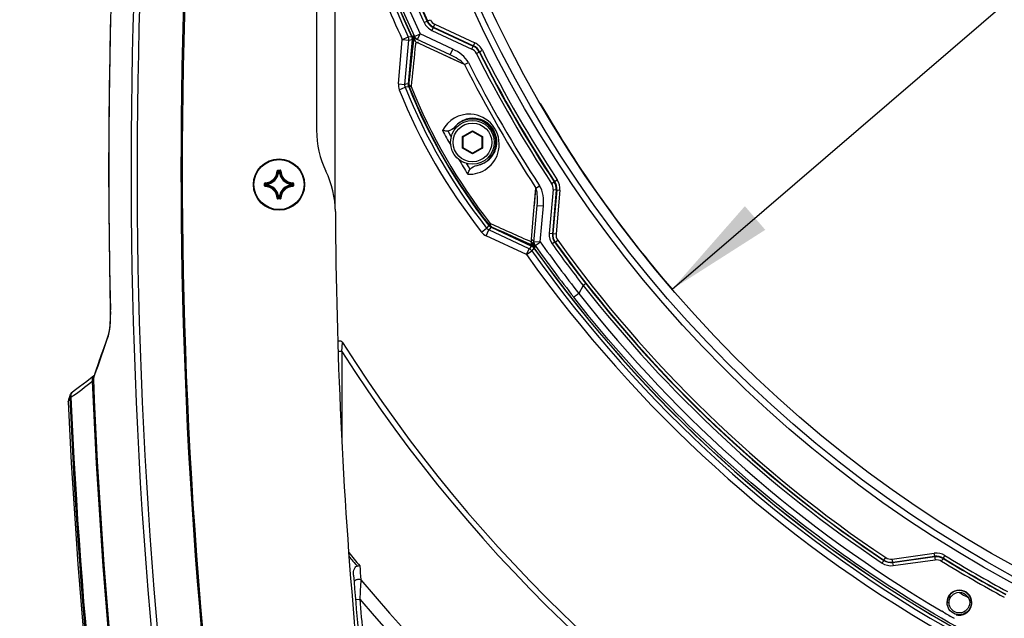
# Model space of a CAD drawing. Header units: millimetres. Extents: x 0 to 420, y 0 to 297.
# Tile 55 of 150: x 53 to 85, y 175 to 194. Entities that reach past the tile are written whole.
import ezdxf

# ---------------------------------------------------------------- set-up
doc = ezdxf.new("R2010")
doc.units = ezdxf.units.MM
doc.header["$LTSCALE"] = 23.1
doc.layers.get('0').update_dxf_attribs({"linetype": 'CONTINUOUS'})
for name, color, linetype in [('06___PRT_ALL_SURFS', 7, 'CONTINUOUS'), ('AXES', 7, 'CONTINUOUS'), ('DIM_PILOTEES', 7, 'CONTINUOUS'), ('FASEN', 7, 'CONTINUOUS')]:
    doc.layers.add(name, color=color, linetype=linetype)
doc.styles.get("Standard").update_dxf_attribs({"font": 'txt', "width": 0.7})
doc.styles.add('TEXTSTYLE_4', font='txt')
doc.dimstyles.new('DIMSTYLE_2', dxfattribs={"dimtxt": 2.5, "dimasz": 3.5, "dimexe": 2, "dimexo": 0, "dimtad": 1, "dimdec": 0, "dimlfac": 5, "dimdsep": 46, "dimtxsty": 'Standard', "dimblk": '_FILLED', "dimblk1": '_FILLED', "dimblk2": '_FILLED', "dimcen": 0, "dimazin": 2, "dimtp": 0.8, "dimtm": 0.8, "dimtfac": 1, "dimtdec": 0, "dimtofl": 0, "dimtmove": 0, "dimatfit": 3, "dimldrblk": '_FILLED', "dimfxl": 0, "dimtolj": 1, "dimarcsym": 0})
doc.dimstyles.new('DIMSTYLE_3', dxfattribs={"dimtxt": 2.5, "dimasz": 3.5, "dimexe": 2, "dimexo": 0, "dimtad": 1, "dimlfac": 5, "dimdsep": 46, "dimtxsty": 'Standard', "dimblk": '_FILLED', "dimblk1": '_FILLED', "dimblk2": '_FILLED', "dimcen": 0, "dimazin": 2, "dimtp": 0.5, "dimtm": 0.5, "dimtfac": 1, "dimtmove": 0, "dimatfit": 2, "dimldrblk": '_FILLED', "dimfxl": 0, "dimtolj": 1, "dimarcsym": 0})

# ---------------------------------------------------------------- blocks, each defined once
blk = doc.blocks.new('_FILLED')
at = {"color": 0, "linetype": 'ByBlock'}
blk.add_solid([(0, 0), (-1, 0.1429), (-1, -0.1429)], dxfattribs=at)
blk = doc.blocks.new('*D2')
at = {"layer": 'DIM_PILOTEES', "color": 2, "linetype": 'Continuous'}
for p, q in [((67.557, 222.176), (40.133, 222.176)), ((42.133, 222.176), (42.133, 174.205)), ((42.133, 126.233), (42.133, 174.205)), ((81.157, 126.233), (40.133, 126.233))]:
    blk.add_line(p, q, dxfattribs=at)
at = {"layer": 'DIM_PILOTEES', "color": 2, "linetype": 'Continuous', "xscale": 3.5, "yscale": 3.5, "zscale": 3.5}
for p, rotation in [((42.133, 222.176), 90), ((42.133, 126.233), 270)]:
    blk.add_blockref('_FILLED', p, dxfattribs=dict(at, rotation=rotation))
at = {"layer": 'DIM_PILOTEES', "color": 2, "linetype": 'Continuous', "insert": (39.008, 174.205), "char_height": 2.5, "width": 8.83929, "attachment_point": 2, "rotation": 90, "line_spacing_factor": 0.9}
blk.add_mtext('{\\ftxt;\\W0.0001;\\H0.0001;\\~}{\\ftxt;\\W2.3571428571;\\H2.5; }{\\ftxt;\\W0.0001;\\H0.0001;\\~}', dxfattribs=at)
blk = doc.blocks.new('*D3')
at = {"layer": 'DIM_PILOTEES', "color": 2, "linetype": 'Continuous'}
for p, q in [((104.057, 254.425), (35.133, 254.425)), ((37.133, 254.425), (37.133, 190.329)), ((37.133, 126.233), (37.133, 190.329)), ((79.211, 126.233), (35.133, 126.233))]:
    blk.add_line(p, q, dxfattribs=at)
at = {"layer": 'DIM_PILOTEES', "color": 2, "linetype": 'Continuous', "xscale": 3.5, "yscale": 3.5, "zscale": 3.5}
for p, rotation in [((37.133, 254.425), 90), ((37.133, 126.233), 270)]:
    blk.add_blockref('_FILLED', p, dxfattribs=dict(at, rotation=rotation))
at = {"layer": 'DIM_PILOTEES', "color": 2, "linetype": 'Continuous', "insert": (34.008, 190.329), "char_height": 2.5, "width": 8.03571, "attachment_point": 2, "rotation": 90, "line_spacing_factor": 0.9}
blk.add_mtext('{\\ftxt;\\W0.0001;\\H0.0001;\\~}{\\ftxt;\\W2.1428571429;\\H2.5; }{\\ftxt;\\W0.0001;\\H0.0001;\\~}', dxfattribs=at)
blk = doc.blocks.new('*D4')
at = {"layer": 'DIM_PILOTEES', "color": 2, "linetype": 'Continuous'}
for p, q in [((104.057, 211.353), (151.937, 252.502)), ((133.786, 236.903), (104.057, 211.353)), ((74.328, 185.803), (104.057, 211.353))]:
    blk.add_line(p, q, dxfattribs=at)
at = {"layer": 'DIM_PILOTEES', "color": 2, "linetype": 'Continuous', "xscale": 3.5, "yscale": 3.5, "zscale": 3.5}
for p, rotation in [((133.786, 236.903), 40.6763645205), ((74.328, 185.803), 220.6763645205)]:
    blk.add_blockref('_FILLED', p, dxfattribs=dict(at, rotation=rotation))
at = {"layer": 'DIM_PILOTEES', "color": 2, "linetype": 'Continuous', "insert": (143.038, 248.975), "char_height": 2.5, "width": 13.57143, "attachment_point": 1, "rotation": 40.6764, "line_spacing_factor": 0.9, "style": 'TEXTSTYLE_4'}
blk.add_mtext('{\\ftxt;\\W0.0001;\\H0.0001;\\~}{\\ftxt;\\W1.3333333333;\\H2.5; }{\\ftxt;\\W0.0001;\\H0.0001;\\~}{\\ftxt;\\W0.0001;\\H0.0001;\\~}{\\ftxt;\\W2.2857142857;\\H2.5; }{\\ftxt;\\W0.0001;\\H0.0001;\\~}', dxfattribs=at)

msp = doc.modelspace()

# ---------------------------------------------------------------- linework, layer by layer
at = {"color": 7, "linetype": 'Continuous'}
for p, q in [((63.5571, 188.3711), (63.5571, 200.7135)), ((62.9571, 198.0643), (62.9571, 190.8919)), ((66.494, 194.3776), (66.4029, 194.3364)), ((66.506, 194.3895), (66.494, 194.3776)), ((66.506, 194.3895), (66.5971, 194.4306)), ((56.3618, 194.1291), (56.3416, 193.0113)), ((66.6893, 194.1798), (66.6471, 194.0892)), ((66.6471, 194.0892), (67.9275, 193.4922)), ((66.7014, 194.1917), (66.6893, 194.1798)), ((66.6893, 194.1798), (67.9698, 193.5828)), ((66.7014, 194.1917), (66.7436, 194.2823)), ((66.7014, 194.1917), (67.9765, 193.5971)), ((66.7436, 194.2823), (68.0187, 193.6877)), ((65.5767, 192.376), (65.7007, 193.7936)), ((65.7076, 193.7948), (65.8895, 193.8781)), ((65.7076, 193.7948), (65.9069, 193.7774)), ((65.7827, 192.358), (65.9069, 193.7774)), ((65.8895, 193.8781), (65.9984, 193.897)), ((66.0158, 193.7963), (65.8914, 192.374)), ((66.0193, 193.7969), (65.8949, 192.3745)), ((65.9069, 193.7774), (66.0158, 193.7963)), ((66.0193, 193.7969), (66.0496, 193.8021)), ((66.0595, 193.8038), (66.0351, 193.5725)), ((66.055, 193.9069), (66.0479, 193.9098)), ((66.0496, 193.8021), (66.0595, 193.8038)), ((66.1302, 193.725), (66.0615, 193.8762)), ((66.0896, 193.8913), (66.2712, 193.9748)), ((66.1306, 193.7247), (66.1066, 193.4942)), ((67.2348, 193.3048), (66.1498, 193.8107)), ((66.1867, 193.7935), (66.2712, 193.9748)), ((66.4607, 193.5647), (66.193, 193.689)), ((66.4607, 193.5647), (66.193, 193.689)), ((67.3193, 193.486), (66.2712, 193.9748)), ((67.9275, 193.4922), (68.0187, 193.6877)), ((66.9728, 193.327), (66.4607, 193.5647)), ((66.9728, 193.327), (66.4607, 193.5647)), ((67.2348, 193.3048), (67.3193, 193.486)), ((68.0703, 193.3533), (68.2633, 193.4498)), ((67.6926, 192.9928), (66.9728, 193.327)), ((67.6926, 192.9928), (67.8184, 193.0563)), ((65.5767, 192.376), (65.7827, 192.358)), ((65.6042, 192.1896), (65.7962, 192.2663)), ((65.8115, 192.3622), (65.7827, 192.358)), ((65.905, 192.2821), (65.7962, 192.2663)), ((65.8914, 192.374), (65.8115, 192.3622)), ((65.9083, 192.3765), (65.8949, 192.3745)), ((65.922, 192.2846), (65.9085, 192.2827)), ((67.6238, 190.6881), (67.9438, 190.8728)), ((67.6438, 190.6765), (67.9438, 190.8497)), ((67.9438, 190.8497), (67.9438, 190.8728)), ((67.9438, 190.8728), (68.2638, 190.6881)), ((67.9438, 190.8497), (68.2438, 190.6765)), ((67.6238, 190.3186), (67.6238, 190.6881)), ((67.6438, 190.6765), (67.6238, 190.6881)), ((67.6438, 190.3301), (67.6438, 190.6765)), ((68.2438, 190.6765), (68.2638, 190.6881)), ((68.2438, 190.6765), (68.2438, 190.3301)), ((68.2638, 190.6881), (68.2638, 190.3186)), ((67.6438, 190.3301), (67.6238, 190.3186)), ((67.9438, 190.1338), (67.6238, 190.3186)), ((67.9438, 190.1569), (67.6438, 190.3301)), ((68.2438, 190.3301), (67.9438, 190.1569)), ((68.2638, 190.3186), (67.9438, 190.1338)), ((68.2438, 190.3301), (68.2638, 190.3186)), ((67.9438, 190.1569), (67.9438, 190.1338)), ((61.6978, 189.5931), (61.7077, 189.5928)), ((61.7177, 189.6125), (61.7177, 189.6025)), ((61.7177, 189.6125), (61.7965, 189.6125)), ((61.7177, 189.6025), (61.7965, 189.6025)), ((61.7965, 189.6125), (61.7965, 189.6025)), ((61.8164, 189.5931), (61.8064, 189.5928)), ((61.749, 189.5591), (61.7391, 189.5601)), ((61.749, 189.5591), (61.749, 189.5691)), ((61.749, 189.5691), (61.7651, 189.5691)), ((61.7491, 189.5591), (61.7651, 189.5591)), ((61.7651, 189.5591), (61.7651, 189.5691)), ((61.7651, 189.5591), (61.775, 189.5601)), ((70.4752, 189.1879), (70.6553, 189.3067)), ((61.2979, 189.1139), (61.2979, 189.1927)), ((61.2979, 189.1927), (61.3079, 189.1927)), ((61.2979, 189.1139), (61.3079, 189.1139)), ((61.3079, 189.1139), (61.3079, 189.1927)), ((61.3173, 189.2126), (61.3176, 189.2026)), ((61.3173, 189.094), (61.3176, 189.104)), ((61.3413, 189.1453), (61.3413, 189.1613)), ((61.3512, 189.1613), (61.3413, 189.1613)), ((61.3512, 189.1453), (61.3413, 189.1453)), ((61.3512, 189.1613), (61.3502, 189.1713)), ((61.3512, 189.1453), (61.3502, 189.1354)), ((61.3512, 189.1453), (61.3512, 189.1613)), ((62.1629, 189.1613), (62.1639, 189.1713)), ((62.1629, 189.1613), (62.1629, 189.1453)), ((62.1629, 189.1613), (62.1729, 189.1613)), ((62.1629, 189.1453), (62.1639, 189.1354)), ((62.1629, 189.1453), (62.1729, 189.1453)), ((62.1729, 189.1613), (62.1729, 189.1453)), ((62.1968, 189.2126), (62.1966, 189.2026)), ((62.1968, 189.094), (62.1966, 189.104)), ((62.2063, 189.1927), (62.2063, 189.1139)), ((62.2162, 189.1927), (62.2063, 189.1927)), ((62.2162, 189.1139), (62.2063, 189.1139)), ((62.2162, 189.1927), (62.2162, 189.1139)), ((69.8988, 188.1951), (69.9742, 189.0409)), ((69.9742, 189.0409), (70.0921, 189.1181)), ((70.5241, 188.9948), (70.401, 187.5874)), ((70.6237, 188.9861), (70.5005, 187.5786)), ((70.6395, 188.9847), (70.5168, 187.5831)), ((70.5241, 188.9948), (70.7391, 188.976)), ((70.7391, 188.976), (70.6164, 187.5744)), ((61.6978, 188.7135), (61.7077, 188.7138)), ((61.7177, 188.6941), (61.7177, 188.7041)), ((61.7965, 188.7041), (61.7177, 188.7041)), ((61.7965, 188.6941), (61.7177, 188.6941)), ((61.749, 188.7475), (61.7391, 188.7465)), ((61.749, 188.7475), (61.749, 188.7375)), ((61.7651, 188.7375), (61.749, 188.7375)), ((61.7651, 188.7475), (61.7491, 188.7475)), ((61.7651, 188.7475), (61.7651, 188.7375)), ((61.7651, 188.7475), (61.775, 188.7465)), ((61.7965, 188.6941), (61.7965, 188.7041)), ((61.8164, 188.7135), (61.8064, 188.7138)), ((69.9111, 187.296), (70.0155, 188.4886)), ((70.0155, 188.4886), (70.2147, 188.4711)), ((70.1139, 187.3191), (70.2147, 188.4711)), ((69.8273, 187.3942), (69.8987, 188.1951)), ((69.8509, 187.6583), (69.8988, 188.1951)), ((68.2343, 187.634), (68.3968, 187.7619)), ((68.382, 187.517), (68.4694, 187.7044)), ((68.4649, 187.8482), (68.3968, 187.7619)), ((68.4755, 187.8617), (68.4671, 187.851)), ((68.4875, 187.7272), (68.4694, 187.7044)), ((69.7608, 187.1022), (68.4694, 187.7044)), ((68.5377, 187.7905), (68.4875, 187.7272)), ((68.5377, 187.7905), (69.8316, 187.1871)), ((68.5483, 187.8039), (68.5399, 187.7933)), ((68.5399, 187.7933), (69.8339, 187.1899)), ((69.6718, 186.9155), (68.382, 187.517)), ((70.5005, 187.5786), (70.401, 187.5874)), ((70.5005, 187.5786), (70.5168, 187.5831)), ((70.5168, 187.5831), (70.6164, 187.5744)), ((70.5904, 187.315), (70.6716, 187.3733)), ((69.6763, 186.9209), (69.7608, 187.1022)), ((69.8316, 187.1871), (69.7608, 187.1022)), ((69.86, 187.2212), (69.8339, 187.1899)), ((69.9101, 187.1216), (69.8393, 187.0368)), ((69.9197, 187.133), (69.9124, 187.1244)), ((69.9147, 187.3365), (70.1139, 187.3191)), ((69.9482, 187.1731), (69.9465, 187.1665)), ((69.9508, 187.2036), (70.0728, 187.2893)), ((70.0728, 187.2893), (70.1139, 187.3191)), ((70.5741, 187.3106), (70.4929, 187.2523)), ((70.5741, 187.3106), (70.5904, 187.315)), ((69.6763, 186.9209), (69.8393, 187.0368)), ((71.4892, 185.9221), (71.3443, 185.6711)), ((56.3013, 184.3682), (56.2255, 184.1456)), ((56.152, 183.9307), (56.0834, 183.7313)), ((56.2259, 184.1466), (56.1517, 183.9298)), ((63.7667, 183.8101), (63.7917, 184.0991)), ((63.7884, 184.0614), (63.7895, 184.0737)), ((56.0837, 183.7322), (56.0207, 183.5501)), ((63.7667, 183.8101), (63.7648, 181.0098)), ((55.9641, 183.387), (55.9127, 183.2397)), ((56.021, 183.5509), (55.9638, 183.3863)), ((55.8195, 182.9298), (55.844, 182.9991)), ((55.8298, 183.0283), (55.8263, 183.0256)), ((55.8675, 183.1103), (55.8301, 183.0039)), ((55.8433, 182.9973), (55.859, 183.0419)), ((55.9129, 183.2403), (55.8675, 183.1103)), ((55.0188, 182.204), (55.0686, 182.3449)), ((55.0795, 182.4199), (55.03, 182.2793)), ((55.0488, 182.2897), (55.0686, 182.3449)), ((55.0686, 182.3449), (55.1045, 182.3465)), ((55.0188, 182.2039), (55.0198, 182.207)), ((55.0344, 182.2482), (55.0488, 182.2897)), ((81.3695, 177.1677), (82.7121, 177.3564)), ((82.7271, 177.2494), (82.7121, 177.3564)), ((81.105, 177.1326), (81.103, 177.1239)), ((81.105, 177.1326), (81.1607, 177.2156)), ((81.3834, 177.0687), (81.3695, 177.1677)), ((81.3814, 177.0601), (82.7271, 177.2494)), ((81.3834, 177.0687), (81.3814, 177.0601)), ((81.3834, 177.0687), (82.726, 177.2574)), ((81.3958, 176.9608), (82.7413, 177.1502)), ((82.9996, 177.1924), (83.0562, 177.2843)), ((64.2024, 175.8758), (64.342, 175.8872)), ((83.1261, 175.7752), (83.1861, 175.7753)), ((83.906, 175.7753), (83.8461, 175.7753)), ((83.0102, 175.469), (82.9579, 175.4997)), ((83.0125, 175.4728), (82.9598, 175.503))]:
    msp.add_line(p, q, dxfattribs=at)
for points in [[(56.5233, 198.599), (56.4296, 196.379), (56.3618, 194.1278), (56.3211, 191.8753), (56.3076, 189.6219), (56.3213, 187.3681), (56.3615, 185.1466)], [(66.0498, 193.9041), (66.05, 193.9041), (66.0498, 193.9051), (66.0491, 193.907), (66.0479, 193.9098)], [(67.6926, 192.9928), (67.4583, 193.1017), (67.2182, 193.2131), (66.9728, 193.327)], [(69.9232, 188.4697), (69.9483, 188.752), (69.9742, 189.0409)], [(69.8648, 187.2189), (69.8723, 187.2153), (69.8799, 187.2113), (69.887, 187.2073), (69.8935, 187.2032), (69.8996, 187.1991), (69.9052, 187.195), (69.9105, 187.191), (69.9153, 187.1871), (69.9198, 187.1832), (69.9239, 187.1795), (69.9277, 187.1759)], [(69.9277, 187.1759), (69.9312, 187.1724), (69.9343, 187.1692), (69.9373, 187.166), (69.9403, 187.1627), (69.9432, 187.1594), (69.9455, 187.1568), (69.9481, 187.1538), (69.9522, 187.149), (69.9567, 187.144), (69.9606, 187.1397)], [(56.3615, 185.1466), (56.362, 185.1252), (56.3628, 185.0714), (56.363, 185.0174), (56.3627, 184.9638), (56.3618, 184.911), (56.3604, 184.8591), (56.3584, 184.8087), (56.3559, 184.76), (56.353, 184.7134), (56.3496, 184.6691), (56.3458, 184.6273), (56.3417, 184.5881), (56.3374, 184.5518), (56.3328, 184.5183), (56.3281, 184.4877), (56.3233, 184.4601), (56.3186, 184.4355), (56.3138, 184.414), (56.3093, 184.3955), (56.3051, 184.3802), (56.3013, 184.3682)], [(63.7914, 184.0954), (63.7916, 184.0982), (63.7917, 184.0991)], [(63.7667, 183.8101), (63.7667, 183.133), (63.7658, 182.4341), (63.7654, 181.7149), (63.7648, 181.0099)], [(63.7667, 183.8101), (63.769, 183.8382), (63.7716, 183.8671)], [(55.8263, 183.0256), (55.7253, 182.9463), (55.6085, 182.8561), (55.4911, 182.7666), (55.3729, 182.6781), (55.254, 182.5904), (55.1512, 182.5157)], [(55.8423, 183.0387), (55.8404, 183.037), (55.8352, 183.0327), (55.8293, 183.028)], [(55.03, 182.2793), (55.0248, 182.2622), (55.0212, 182.2448), (55.0191, 182.2271), (55.0186, 182.2093), (55.0188, 182.204)]]:
    msp.add_lwpolyline(points, dxfattribs=at)
for centre, radius in [((104.0571, 211.3533), 39.7052), ((104.0571, 211.3533), 39.5052), ((104.0571, 211.3533), 39.2), ((61.7571, 189.1533), 0.82), ((83.5161, 175.7753), 0.33)]:
    msp.add_circle(centre, radius, dxfattribs=at)
for centre, radius, start, end in [((104.0571, 211.3533), 41.8711, 155.36063, 204.63937), ((104.0571, 211.3533), 41.8676, 155.35938, 204.64062), ((104.0571, 211.3533), 41.2051, 155.6888, 204.3112), ((225.5571, 189.6319), 168.5335, 170.265841, 188.961343), ((225.5571, 189.6319), 168.3395, 170.265841, 188.961343), ((225.5571, 189.6319), 166.9352, 170.657362, 188.776231), ((225.5571, 189.6319), 166.8952, 170.66697, 188.771753), ((242.9336, 189.6311), 186.6229, 177.24542, 181.377065), ((104.0571, 211.3533), 41.978, 199.79372, 204.60089), ((104.0571, 211.3533), 42.1848, 200.82949, 204.59845), ((104.0571, 211.3533), 41.2209, 202.01779, 204.31945), ((104.0571, 211.3533), 41.7905, 201.87044, 204.69873), ((104.0571, 211.3533), 41.5907, 201.86522, 204.69873), ((104.0571, 211.3533), 41.3209, 202.01485, 204.31945), ((66.2712, 193.9745), 0.1997, 204.62635, 211.3523), ((66.2469, 194.0185), 0.2294, 236.2898, 244.9533), ((66.3702, 194.0714), 0.4214, 235.34884, 245.13688), ((67.7997, 193.2179), 0.5184, 26.57351, 65), ((67.7997, 193.2179), 0.3026, 26.57351, 65), ((67.7997, 193.2179), 0.4026, 26.57351, 65), ((67.7997, 193.2179), 0.4184, 26.57351, 65), ((104.0571, 211.3533), 40.2374, 206.57351, 213.42649), ((104.0571, 211.3533), 40.1374, 206.57351, 213.42649), ((104.0571, 211.3533), 40.1216, 206.57351, 213.42649), ((104.0571, 211.3533), 40.0216, 206.57351, 213.42649), ((104.0571, 211.3533), 40.5959, 206.78925, 213.21075), ((104.0571, 211.3533), 40.7368, 206.78925, 213.21075), ((65.9819, 192.3405), 0.4068, 175, 201.78569), ((82.6981, 199.0217), 18.4087, 201.78569, 218.21431), ((82.6981, 199.0217), 18.2019, 201.78569, 218.21431), ((66.0913, 192.3566), 0.2006, 175.02418, 186.36484), ((66.0914, 192.3568), 0.2008, 186.41811, 201.82907), ((82.6981, 199.0217), 18.095, 201.86697, 218.13303), ((82.6981, 199.0217), 18.0915, 201.86962, 218.13038), ((82.4619, 198.8853), 17.8084, 201.75578, 218.24422), ((82.4189, 198.8605), 17.6998, 201.76978, 218.23022), ((67.841, 190.4495), 0.9565, 86.65984, 153.24972), ((67.9438, 190.5033), 0.75, 281.50912, 138.4911), ((65.9571, 190.8919), 3, 180, 205.8861), ((104.0571, 211.3533), 42.348, 208.91118, 209.63706), ((104.0571, 211.3533), 42.2071, 209.03549, 209.357), ((67.9658, 190.515), 0.7591, 135.73376, 140.25321), ((104.0571, 211.3533), 42.348, 210.3531, 211.08882), ((61.3071, 189.6033), 0.3908, 271.50113, 358.49886), ((61.3071, 189.6033), 0.4008, 271.50107, 358.49892), ((61.7177, 189.5925), 0.0199, 89.95331, 178.49632), ((60.8643, 188.7511), 1.1916, 42.76151, 44.93996), ((60.8318, 188.7399), 1.2365, 42.11664, 44.239), ((62.6823, 188.7399), 1.2365, 135.76099, 137.88337), ((62.6499, 188.7511), 1.1917, 135.06013, 137.2384), ((62.2071, 189.6033), 0.4008, 181.50107, 268.49892), ((62.2071, 189.6033), 0.3908, 181.50113, 268.49887), ((60.5594, 188.2717), 3, 0.30615, 25.90088), ((104.0571, 211.3533), 42.2071, 210.65386, 210.96451), ((61.3071, 189.6033), 0.4342, 275.70588, 354.29412), ((61.3071, 189.6033), 0.4442, 275.70547, 354.29471), ((61.7491, 189.5591), 0.0101, 90.46116, 173.833), ((62.2071, 189.6033), 0.4442, 185.70546, 264.2947), ((62.2071, 189.6033), 0.4342, 185.70588, 264.29412), ((70.2227, 189.0212), 0.5184, 355, 33.42649), ((61.3178, 189.1139), 0.0199, 179.94591, 268.51539), ((62.1705, 190.0785), 1.2365, 225.76099, 227.88337), ((62.1705, 188.2281), 1.2365, 132.11664, 134.239), ((61.3071, 188.7033), 0.3908, 1.50114, 88.49886), ((62.1593, 190.0462), 1.1917, 225.06013, 227.2384), ((62.1593, 188.2605), 1.1916, 132.76151, 134.93996), ((61.3071, 188.7033), 0.4008, 1.50107, 88.49892), ((61.3513, 189.1613), 0.0101, 96.167, 179.53884), ((61.3071, 188.7033), 0.4342, 5.70588, 84.29412), ((61.3071, 188.7033), 0.4442, 5.70547, 84.2947), ((62.2071, 188.7033), 0.4442, 95.7054, 174.29463), ((62.2071, 188.7033), 0.4342, 95.70588, 174.29412), ((62.2071, 188.7033), 0.4008, 91.50108, 178.49892), ((62.2071, 188.7033), 0.3908, 91.50113, 178.49887), ((61.3549, 190.0461), 1.1916, 312.76151, 314.93996), ((61.3549, 188.2605), 1.1916, 45.06004, 47.23849), ((61.3436, 190.0785), 1.2365, 312.11664, 314.239), ((61.3436, 188.2281), 1.2365, 45.761, 47.88336), ((62.1963, 189.1927), 0.0199, 359.94602, 88.51498), ((62.1963, 189.1139), 0.0199, 271.4969, 0.04933), ((70.2227, 189.0212), 0.3026, 355, 33.42649), ((70.2227, 189.0212), 0.4026, 355, 33.42649), ((70.2227, 189.0212), 0.4184, 355, 33.42649), ((61.7177, 188.7141), 0.0199, 181.45488, 270.06559), ((60.8642, 189.5556), 1.1917, 315.06013, 317.2384), ((60.8318, 189.5667), 1.2365, 315.76099, 317.88337), ((62.6823, 189.5667), 1.2365, 222.11664, 224.239), ((62.6499, 189.5555), 1.1916, 222.76151, 224.93996), ((61.7965, 188.714), 0.0199, 269.92548, 358.56799), ((225.5571, 189.1533), 162, 180.306146, 185.055768), ((68.6227, 187.9722), 0.2006, 218.15731, 229.56326), ((68.6227, 187.9724), 0.2008, 229.6164, 244.96248), ((68.5539, 187.8856), 0.4068, 218.21431, 245), ((70.2484, 187.3564), 0.4228, 177.34287, 184.62124), ((70.2549, 187.3561), 0.4293, 174.90348, 177.34331), ((104.0571, 211.3533), 41.1051, 215.6888, 236.14997), ((69.7726, 187.0149), 0.224, 46.68908, 67.02766), ((104.0571, 211.3533), 41.8711, 215.36063, 264.63937), ((70.1383, 187.276), 0.228, 174.98108, 183.6929), ((104.0571, 211.3533), 41.8676, 215.35938, 264.64062), ((70.1133, 187.3192), 0.1994, 175.01023, 181.74319), ((104.0571, 211.3533), 41.7905, 215.30127, 218.12956), ((104.0571, 211.3533), 41.5907, 215.30127, 218.13478), ((104.0571, 211.3533), 41.3209, 215.68055, 217.98516), ((104.0571, 211.3533), 41.2209, 215.68055, 217.98221), ((104.0571, 211.3533), 41.2051, 215.6888, 236.14997), ((104.0571, 211.3533), 42.1848, 215.40155, 264.59845), ((104.0571, 211.3533), 41.978, 215.39911, 264.60089), ((104.0989, 211.4272), 41.3979, 218.02927, 236.16419), ((104.1077, 211.4432), 41.3161, 218.03723, 236.16548), ((103.9854, 211.221), 41.4507, 218.05159, 239.51661), ((-72.17, 228.0408), 135.7067, 340.63473, 341.195085), ((55.3646, 184.5836), 0.9724, 345.86151, 347.58512), ((55.1192, 184.6378), 1.2237, 347.57652, 349.05032), ((63.7071, 184.0458), 0.1, 32.21301, 134.40849), ((103.5571, 209.1533), 47, 212.21301, 327.78699), ((103.5571, 209.1533), 47.1757, 212.49379, 327.50621), ((55.8976, 182.9353), 0.1151, 128.31601, 137.98949), ((43.6282, 198.2365), 19.6009, 305.83809, 308.33761), ((225.5571, 189.6319), 169.9054, 182.283541, 189.394808), ((225.5571, 189.6319), 169.8698, 182.261177, 189.394808), ((225.5571, 189.6319), 170.6442, 182.447436, 189.478289), ((55.2834, 182.3994), 0.1859, 176.46868, 181.31673), ((225.5571, 189.6319), 170.6082, 182.447436, 189.478121), ((103.5571, 209.1533), 50.7464, 218.76111, 219.39266), ((82.7842, 176.8431), 0.5184, 58.34946, 98), ((103.5571, 209.1533), 50.8172, 218.87539, 219.33586), ((82.7842, 176.8431), 0.4184, 58.34946, 98), ((104.1043, 211.435), 40.3239, 238.35373, 241.64627), ((104.1143, 211.4525), 40.2441, 238.35415, 241.64585), ((104.0571, 211.3533), 40.1216, 238.34946, 241.65054), ((104.0571, 211.3533), 40.0216, 238.34946, 241.65054), ((225.3333, 189.0449), 161.4477, 184.297064, 184.45309), ((225.5571, 189.1533), 161.9, 184.428585, 185.044269), ((214.8859, 168.693), 150.7157, 177.027092, 177.263995), ((103.5571, 209.1533), 51, 219.79717, 320.20283), ((83.5159, 175.7753), 0.3898, 89.77898, 167.09554), ((104.0571, 211.3533), 40.8027, 239.76809, 240.22647), ((83.5158, 175.7749), 0.3902, 0.06261, 89.77012), ((103.5571, 209.1533), 51.4243, 220.30785, 319.69215), ((225.5571, 189.1533), 161.76, 184.704153, 185.112163), ((83.519, 175.7752), 0.3929, 167.19193, 179.99982), ((103.9609, 211.1869), 41.4089, 239.6059, 240.14486)]:
    msp.add_arc(centre, radius, start, end, dxfattribs=at)
at = {"color": 2, "linetype": 'Continuous'}
for centre, radius, start, end in [((83.5161, 175.7753), 0.4, 0, 180), ((83.5171, 175.7756), 0.401, 180.04673, 195.20506)]:
    msp.add_arc(centre, radius, start, end, dxfattribs=at)
at = {"color": 7, "linetype": 'Continuous'}
for points in [[(66.4029, 194.3364), (66.4506, 194.2308), (66.5421, 194.1382), (66.6471, 194.0892)], [(66.494, 194.3776), (66.5321, 194.2931), (66.6054, 194.219), (66.6893, 194.1798)], [(66.506, 194.3895), (66.5441, 194.305), (66.6174, 194.2309), (66.7014, 194.1917)], [(66.5971, 194.4306), (66.6257, 194.3673), (66.6806, 194.3117), (66.7436, 194.2823)], [(65.9069, 193.7774), (65.9096, 193.809), (65.9073, 193.8496), (65.8825, 193.8693)], [(65.9984, 193.897), (66.0126, 193.866), (66.0188, 193.8302), (66.0158, 193.7963)], [(66.0239, 193.8496), (66.0147, 193.8646), (66.0092, 193.8816), (66.0019, 193.8976)], [(66.0193, 193.7969), (66.0209, 193.8145), (66.0203, 193.8324), (66.0239, 193.8496)], [(66.0896, 193.8913), (66.0782, 193.8966), (66.0669, 193.9025), (66.055, 193.9069)], [(66.1867, 193.7935), (66.1518, 193.8098), (66.1207, 193.8377), (66.1006, 193.8706)], [(66.0351, 193.5725), (65.993, 193.1738), (65.9507, 192.7752), (65.9083, 192.3765)], [(66.1066, 193.4942), (66.065, 193.0948), (66.0233, 192.6954), (65.9814, 192.296)], [(67.8184, 193.0563), (67.7194, 193.2523), (67.5183, 193.3933), (67.3193, 193.486)], [(67.6926, 192.9928), (67.5726, 193.1332), (67.4022, 193.2267), (67.2348, 193.3048)], [(65.7962, 192.2663), (65.7854, 192.2933), (65.7761, 192.3282), (65.7908, 192.3532)], [(65.8907, 192.3271), (65.8939, 192.3427), (65.8935, 192.3587), (65.8949, 192.3745)], [(65.9085, 192.2827), (65.9026, 192.2975), (65.8983, 192.3131), (65.8907, 192.3271)], [(65.9083, 192.3765), (65.9058, 192.3476), (65.907, 192.3113), (65.9284, 192.2916)], [(67.7995, 191.2556), (67.6589, 191.2241), (67.5228, 191.148), (67.4222, 191.0448)], [(67.3822, 191.0004), (67.324, 190.9347), (67.2422, 190.8733), (67.1546, 190.8681)], [(68.0935, 189.7684), (68.2579, 189.7966), (68.4202, 189.8866), (68.5313, 190.011)], [(67.8651, 189.6375), (67.9134, 189.7107), (68.0075, 189.7509), (68.0935, 189.7684)], [(70.0155, 188.4886), (70.0315, 188.6725), (70.0357, 188.8669), (69.9742, 189.0409)], [(70.2147, 188.4711), (70.2338, 188.6898), (70.2123, 188.9345), (70.0921, 189.1181)], [(68.4694, 187.7044), (68.4431, 187.7167), (68.4124, 187.7357), (68.406, 187.764)], [(68.4967, 187.8134), (68.4883, 187.8269), (68.477, 187.8385), (68.4671, 187.851)], [(68.4755, 187.8617), (68.4935, 187.8388), (68.5191, 187.8131), (68.5482, 187.8134)], [(68.5399, 187.7933), (68.5255, 187.8), (68.5118, 187.8084), (68.4967, 187.8134)], [(68.5152, 187.9075), (68.9525, 187.7126), (69.3898, 187.5176), (69.827, 187.3223)], [(68.5483, 187.8039), (68.9856, 187.6099), (69.4229, 187.4156), (69.86, 187.2212)], [(70.401, 187.5874), (70.3909, 187.472), (70.4253, 187.3463), (70.4929, 187.2523)], [(70.5005, 187.5786), (70.4925, 187.4863), (70.52, 187.3858), (70.5741, 187.3106)], [(70.5168, 187.5831), (70.5088, 187.4908), (70.5364, 187.3903), (70.5904, 187.315)], [(70.6164, 187.5744), (70.6104, 187.5052), (70.6311, 187.4298), (70.6716, 187.3733)], [(69.8393, 187.0368), (69.8209, 187.0626), (69.7929, 187.0921), (69.7612, 187.091)], [(69.827, 187.3223), (69.8842, 187.2871), (69.9063, 187.2139), (69.9452, 187.1592)], [(69.8316, 187.1871), (69.8625, 187.1727), (69.8904, 187.1494), (69.9101, 187.1216)], [(69.8819, 187.1675), (69.8651, 187.1729), (69.8499, 187.1824), (69.8339, 187.1899)], [(69.9124, 187.1244), (69.9022, 187.1388), (69.8902, 187.152), (69.8819, 187.1675)], [(69.9508, 187.2036), (69.9285, 187.235), (69.9152, 187.2746), (69.914, 187.3131)], [(56.3008, 184.3666), (56.2932, 184.3442), (56.2905, 184.3197), (56.2929, 184.2961)], [(55.8301, 183.0039), (55.8219, 182.9804), (55.8182, 182.9547), (55.8195, 182.9298)], [(55.0795, 182.4199), (55.0711, 182.3961), (55.0674, 182.3702), (55.0686, 182.3449)], [(55.0795, 182.4199), (55.0927, 182.4575), (55.1188, 182.4924), (55.1512, 182.5157)], [(55.0975, 182.3951), (55.0979, 182.3787), (55.1003, 182.3623), (55.1045, 182.3465)], [(55.1066, 182.4548), (55.1016, 182.4407), (55.0987, 182.4257), (55.0978, 182.4108)], [(81.048, 177.0406), (81.1468, 176.9743), (81.278, 176.9443), (81.3958, 176.9608)], [(81.103, 177.1239), (81.1821, 177.0709), (81.2871, 177.0469), (81.3814, 177.0601)], [(81.105, 177.1326), (81.1841, 177.0795), (81.2891, 177.0554), (81.3834, 177.0687)], [(81.1607, 177.2156), (81.22, 177.1758), (81.2987, 177.1577), (81.3695, 177.1677)], [(82.7271, 177.2494), (82.819, 177.2623), (82.9206, 177.2411), (82.9996, 177.1924)], [(82.7413, 177.1502), (82.8108, 177.16), (82.8876, 177.1439), (82.9474, 177.1071)], [(83.1353, 175.6904), (83.1291, 175.7181), (83.1261, 175.7468), (83.1261, 175.7752)], [(83.906, 175.7753), (83.906, 175.6625), (83.8471, 175.541), (83.7592, 175.4704)], [(83.7592, 175.4704), (83.692, 175.4163), (83.601, 175.3851), (83.5147, 175.3854)]]:
    msp.add_open_spline(points, degree=3, dxfattribs=at)
for points, knots in [([(66.0019, 193.8976), (66.0076, 193.8986), (66.0195, 193.8978), (66.0293, 193.9046), (66.0338, 193.908)], [0, 0, 0, 0, 0.5110729, 1, 1, 1, 1]), ([(66.0338, 193.908), (66.0352, 193.9092), (66.0381, 193.9113), (66.0416, 193.9127), (66.0434, 193.913)], [0, 0, 0, 0, 0.5025834, 1, 1, 1, 1]), ([(66.0498, 193.9041), (66.0491, 193.904), (66.0519, 193.8937), (66.0444, 193.9118), (66.042, 193.9168)], [0, 0, 0, 0, 0.1088604, 1, 1, 1, 1]), ([(66.1196, 193.8277), (66.1131, 193.8321), (66.0832, 193.854), (66.0597, 193.8847), (66.0473, 193.9111)], [0, 0, 0, 0, 0.21224, 1, 1, 1, 1]), ([(66.0489, 193.9058), (66.0501, 193.9006), (66.0608, 193.868), (66.0631, 193.8325), (66.0595, 193.8038)], [0, 0, 0, 0, 0.156888, 1, 1, 1, 1]), ([(66.0615, 193.8762), (66.0595, 193.8806), (66.0557, 193.8892), (66.052, 193.8979), (66.0503, 193.9022)], [0, 0, 0, 0, 0.5125784, 1, 1, 1, 1]), ([(66.0614, 193.7899), (66.0607, 193.7922), (66.0598, 193.7968), (66.0595, 193.8015), (66.0595, 193.8038)], [0, 0, 0, 0, 0.5076682, 1, 1, 1, 1]), ([(66.1306, 193.7247), (66.1218, 193.729), (66.0941, 193.7443), (66.0675, 193.7685), (66.0614, 193.7899)], [0, 0, 0, 0, 0.3063744, 1, 1, 1, 1]), ([(66.1943, 193.7176), (66.1944, 193.7129), (66.1942, 193.7034), (66.1935, 193.6939), (66.193, 193.689)], [0, 0, 0, 0, 0.4909989, 1, 1, 1, 1]), ([(65.9814, 192.296), (65.9706, 192.3011), (65.939, 192.3182), (65.9078, 192.3514), (65.9083, 192.3765)], [0, 0, 0, 0, 0.3215363, 1, 1, 1, 1]), ([(65.9814, 192.296), (65.9677, 192.2918), (65.9505, 192.2894), (65.9261, 192.2804), (65.922, 192.2846)], [0, 0, 0, 0, 0.7067307, 1, 1, 1, 1]), ([(67.7916, 189.4862), (68.0089, 189.474), (68.4741, 189.6117), (68.8974, 190.2694), (68.7011, 191.1161), (68.1549, 191.3894), (67.8967, 191.4044)], [0, 0, 0, 0, 0.2224591, 0.4522224, 0.7356815, 1, 1, 1, 1]), ([(68.5313, 190.011), (68.6226, 190.1134), (68.7701, 190.411), (68.6762, 190.9364), (68.262, 191.2702), (67.9326, 191.2856), (67.7995, 191.2556)], [0, 0, 0, 0, 0.2191732, 0.5016656, 0.7820468, 1, 1, 1, 1]), ([(67.1546, 190.8681), (67.1113, 190.8655), (67.0547, 190.8675), (66.9993, 190.8773), (66.9869, 190.88)], [0, 0, 0, 0, 0.7730242, 1, 1, 1, 1]), ([(61.7077, 189.5928), (61.7078, 189.5953), (61.7099, 189.6005), (61.7152, 189.6025), (61.7177, 189.6025)], [0, 0, 0, 0, 0.500008, 1, 1, 1, 1]), ([(61.8164, 189.5931), (61.8162, 189.5981), (61.8119, 189.6084), (61.8015, 189.6125), (61.7965, 189.6125)], [0, 0, 0, 0, 0.4999908, 1, 1, 1, 1]), ([(61.7965, 189.6025), (61.799, 189.6025), (61.8042, 189.6005), (61.8064, 189.5953), (61.8064, 189.5928)], [0, 0, 0, 0, 0.5000089, 1, 1, 1, 1]), ([(67.7916, 189.4862), (67.7954, 189.4984), (67.8146, 189.5512), (67.8412, 189.6013), (67.8651, 189.6375)], [0, 0, 0, 0, 0.2269764, 1, 1, 1, 1]), ([(61.7651, 189.5691), (61.7675, 189.5691), (61.7724, 189.5672), (61.7748, 189.5625), (61.775, 189.5601)], [0, 0, 0, 0, 0.4999439, 1, 1, 1, 1]), ([(61.3173, 189.2126), (61.3123, 189.2125), (61.302, 189.2081), (61.2979, 189.1977), (61.2979, 189.1927)], [0, 0, 0, 0, 0.4999952, 1, 1, 1, 1]), ([(61.3079, 189.1927), (61.3079, 189.1952), (61.3099, 189.2004), (61.3151, 189.2026), (61.3176, 189.2026)], [0, 0, 0, 0, 0.5000089, 1, 1, 1, 1]), ([(61.3176, 189.104), (61.3151, 189.104), (61.3099, 189.1062), (61.3079, 189.1114), (61.3079, 189.1139)], [0, 0, 0, 0, 0.500008, 1, 1, 1, 1]), ([(61.3502, 189.1354), (61.3479, 189.1356), (61.3432, 189.138), (61.3413, 189.1429), (61.3413, 189.1453)], [0, 0, 0, 0, 0.5000561, 1, 1, 1, 1]), ([(62.1639, 189.1713), (62.1663, 189.171), (62.171, 189.1687), (62.1729, 189.1637), (62.1729, 189.1613)], [0, 0, 0, 0, 0.5000561, 1, 1, 1, 1]), ([(62.1729, 189.1453), (62.1729, 189.1429), (62.171, 189.138), (62.1663, 189.1356), (62.1639, 189.1354)], [0, 0, 0, 0, 0.4999439, 1, 1, 1, 1]), ([(62.1966, 189.2026), (62.1991, 189.2026), (62.2043, 189.2004), (62.2063, 189.1952), (62.2063, 189.1927)], [0, 0, 0, 0, 0.500008, 1, 1, 1, 1]), ([(62.2063, 189.1139), (62.2063, 189.1114), (62.2043, 189.1062), (62.1991, 189.104), (62.1966, 189.104)], [0, 0, 0, 0, 0.5000088, 1, 1, 1, 1]), ([(61.7177, 188.7041), (61.7152, 188.7041), (61.7099, 188.7061), (61.7078, 188.7113), (61.7077, 188.7138)], [0, 0, 0, 0, 0.5000089, 1, 1, 1, 1]), ([(61.749, 188.7375), (61.7466, 188.7375), (61.7417, 188.7394), (61.7394, 188.7441), (61.7391, 188.7465)], [0, 0, 0, 0, 0.4999439, 1, 1, 1, 1]), ([(61.775, 188.7465), (61.7748, 188.7441), (61.7724, 188.7394), (61.7675, 188.7375), (61.7651, 188.7375)], [0, 0, 0, 0, 0.5000561, 1, 1, 1, 1]), ([(61.8064, 188.7138), (61.8064, 188.7113), (61.8042, 188.7061), (61.799, 188.7041), (61.7965, 188.7041)], [0, 0, 0, 0, 0.5000081, 1, 1, 1, 1]), ([(68.5152, 187.9075), (68.5047, 187.8977), (68.4939, 187.884), (68.4739, 187.8674), (68.4755, 187.8617)], [0, 0, 0, 0, 0.7067329, 1, 1, 1, 1]), ([(68.5152, 187.9075), (68.5142, 187.8956), (68.5131, 187.8596), (68.5262, 187.816), (68.5483, 187.8039)], [0, 0, 0, 0, 0.3215361, 1, 1, 1, 1]), ([(69.8527, 187.381), (69.8487, 187.3835), (69.8404, 187.3881), (69.8318, 187.3922), (69.8273, 187.3942)], [0, 0, 0, 0, 0.4909989, 1, 1, 1, 1]), ([(69.9111, 187.296), (69.9132, 187.3204), (69.8906, 187.3559), (69.862, 187.3755), (69.8527, 187.381)], [0, 0, 0, 0, 0.6938676, 1, 1, 1, 1]), ([(69.827, 187.3223), (69.8263, 187.3125), (69.8257, 187.2809), (69.8334, 187.2458), (69.8488, 187.2298)], [0, 0, 0, 0, 0.3062552, 1, 1, 1, 1]), ([(69.8488, 187.2298), (69.8505, 187.2281), (69.854, 187.2249), (69.858, 187.2223), (69.86, 187.2212)], [0, 0, 0, 0, 0.5074546, 1, 1, 1, 1]), ([(69.9468, 187.1569), (69.9407, 187.1658), (69.9217, 187.1978), (69.9124, 187.235), (69.9107, 187.2613)], [0, 0, 0, 0, 0.2894687, 1, 1, 1, 1]), ([(69.9433, 187.1593), (69.9405, 187.1602), (69.9329, 187.1456), (69.9254, 187.1399), (69.9197, 187.133)], [0, 0, 0, 0, 0.2449003, 1, 1, 1, 1]), ([(69.9263, 187.1779), (69.9301, 187.1743), (69.9351, 187.1722), (69.9416, 187.1591), (69.9432, 187.1612)], [0, 0, 0, 0, 0.6672263, 1, 1, 1, 1]), ([(69.9452, 187.1592), (69.945, 187.159), (69.9442, 187.159), (69.9436, 187.1592), (69.9433, 187.1593)], [0, 0, 0, 0, 0.411167, 1, 1, 1, 1]), ([(69.9465, 187.1665), (69.9462, 187.1654), (69.9456, 187.163), (69.9453, 187.1605), (69.9452, 187.1592)], [0, 0, 0, 0, 0.4779602, 1, 1, 1, 1]), ([(69.9508, 187.2036), (69.9503, 187.1985), (69.9492, 187.1884), (69.9491, 187.1781), (69.9482, 187.1731)], [0, 0, 0, 0, 0.5003288, 1, 1, 1, 1]), ([(71.5667, 185.9853), (71.5636, 185.9757), (71.5296, 185.9591), (71.5075, 185.9364), (71.4892, 185.9221)], [0, 0, 0, 0, 0.30199, 1, 1, 1, 1]), ([(71.3438, 185.6717), (71.3113, 185.6384), (71.2586, 185.6042), (71.2051, 185.5667), (71.1896, 185.5512), (71.1839, 185.5501)], [0, 0, 0, 0, 0.6948794, 0.9135923, 1, 1, 1, 1]), ([(98.1474, 169.9827), (95.5191, 170.3548), (90.3192, 171.6064), (83.0289, 174.9316), (76.5041, 179.5826), (72.8203, 183.46), (71.1839, 185.5501)], [0, 0, 0, 0, 0.2499511, 0.5000056, 0.7500504, 1, 1, 1, 1]), ([(56.3206, 184.4054), (56.3414, 184.5128), (56.3646, 184.7602), (56.3679, 185.0079), (56.3646, 185.1461)], [0, 0, 0, 0, 0.4418161, 1, 1, 1, 1]), ([(56.3615, 185.1466), (56.3615, 185.1463), (56.3631, 185.1464), (56.3638, 185.1462), (56.3646, 185.1461)], [0, 0, 0, 0, 0.2592183, 1, 1, 1, 1]), ([(56.2929, 184.2961), (56.2942, 184.2999), (56.2996, 184.3164), (56.3042, 184.3331), (56.3075, 184.3461)], [0, 0, 0, 0, 0.2311066, 1, 1, 1, 1]), ([(63.6452, 183.8093), (63.6644, 183.8164), (63.7058, 183.8222), (63.7473, 183.8169), (63.7667, 183.8101)], [0, 0, 0, 0, 0.4982058, 1, 1, 1, 1]), ([(55.8121, 183.0123), (55.7957, 182.9941), (55.7735, 182.9429), (55.779, 182.8889), (55.7866, 182.8621)], [0, 0, 0, 0, 0.4683458, 1, 1, 1, 1]), ([(55.7866, 182.8621), (55.7945, 182.8746), (55.807, 182.8963), (55.8179, 182.9195), (55.8195, 182.9298)], [0, 0, 0, 0, 0.5891831, 1, 1, 1, 1]), ([(55.1511, 182.5157), (55.1359, 182.5047), (55.1188, 182.4843), (55.1088, 182.461), (55.1066, 182.4548)], [0, 0, 0, 0, 0.7404787, 1, 1, 1, 1]), ([(81.103, 177.1239), (81.1021, 177.1213), (81.0808, 177.0948), (81.065, 177.0659), (81.048, 177.0406)], [0, 0, 0, 0, 0.0836777, 1, 1, 1, 1]), ([(81.3814, 177.0601), (81.3823, 177.0575), (81.3849, 177.0238), (81.3916, 176.9912), (81.3958, 176.9608)], [0, 0, 0, 0, 0.0837302, 1, 1, 1, 1]), ([(82.7271, 177.2494), (82.7278, 177.2467), (82.7313, 177.2134), (82.7371, 177.1805), (82.7413, 177.1502)], [0, 0, 0, 0, 0.0836904, 1, 1, 1, 1]), ([(82.9996, 177.1924), (82.9984, 177.1899), (82.9797, 177.1621), (82.9634, 177.1331), (82.9474, 177.1071)], [0, 0, 0, 0, 0.0836544, 1, 1, 1, 1]), ([(64.1404, 176.652), (64.1383, 176.6797), (64.1384, 176.7364), (64.1533, 176.8394), (64.2006, 176.9337), (64.2529, 176.9421)], [0, 0, 0, 0, 0.2562061, 0.5122734, 1, 1, 1, 1]), ([(64.3395, 176.948), (64.3329, 176.9485), (64.3039, 176.9491), (64.275, 176.9456), (64.2529, 176.9421)], [0, 0, 0, 0, 0.2277058, 1, 1, 1, 1]), ([(64.373, 176.5096), (64.3497, 176.5159), (64.3125, 176.5189), (64.2632, 176.5132), (64.2099, 176.5003), (64.1548, 176.4678), (64.1574, 176.4353)], [0, 0, 0, 0, 0.2953772, 0.4508998, 0.6000097, 1, 1, 1, 1]), ([(83.5147, 175.3854), (83.4284, 175.3857), (83.2515, 175.447), (83.1538, 175.6067), (83.1353, 175.6904)], [0, 0, 0, 0, 0.5019168, 1, 1, 1, 1])]:
    msp.add_open_spline(points, degree=3, knots=knots, dxfattribs=at)
at = {"color": 2, "linetype": 'Continuous'}
msp.add_open_spline([(83.4133, 175.3887), (83.418, 175.3874), (83.4805, 175.372), (83.6073, 175.372), (83.7722, 175.4506), (83.8878, 175.5935), (83.9161, 175.7144), (83.9161, 175.7753)], degree=3, knots=[0, 0, 0, 0, 0.0204082, 0.2653061, 0.5102041, 0.755102, 1, 1, 1, 1], dxfattribs=at)
at = {"layer": '06___PRT_ALL_SURFS', "color": 7, "linetype": 'Continuous'}
msp.add_arc((225.5571, 189.6319), 170.7, 182.493973, 189.487557, dxfattribs=at)
at = {"layer": 'AXES', "color": 7, "linetype": 'Continuous'}
msp.add_circle((61.7571, 189.1533), 0.8, dxfattribs=at)
at = {"layer": 'DIM_PILOTEES', "color": 2, "linetype": 'Continuous'}
msp.add_arc((104.0571, 211.3533), 39.2, 210, 220.67636, dxfattribs=at)
at = {"layer": 'FASEN', "color": 7, "linetype": 'Continuous'}
for radius in [0.7, 0.62]:
    msp.add_circle((67.9438, 190.5033), radius, dxfattribs=at)

# ---------------------------------------------------------------- dimensions: what is measured, and where the dimension line sits
at = {"layer": 'DIM_PILOTEES', "color": 2, "linetype": 'Continuous'}
dim = msp.add_diameter_dim_2p(p1=(133.7865, 236.9033), p2=(74.3277, 185.8033), text='{\\ftxt;\\W0.0001;\\H0.0001;\\~}{\\ftxt;\\W1.3333333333;\\H2.5; }{\\ftxt;\\W0.0001;\\H0.0001;\\~}{\\ftxt;\\W0.0001;\\H0.0001;\\~}{\\ftxt;\\W2.2857142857;\\H2.5; }{\\ftxt;\\W0.0001;\\H0.0001;\\~}', dimstyle='DIMSTYLE_3', override={"dimpost": '<>'}, dxfattribs=at)
dim.commit()
dim.dimension.update_dxf_attribs({"geometry": '*D4', "text_midpoint": (147.6029, 248.7773), "dimtype": 163})
for base, p1, p2, text, picture, middle in [((37.1334, 254.4252), (79.2109, 126.2333), (104.0571, 254.4252), '{\\ftxt;\\W0.0001;\\H0.0001;\\~}{\\ftxt;\\W2.1428571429;\\H2.5; }{\\ftxt;\\W0.0001;\\H0.0001;\\~}', '*D3', (37.1334, 189.9721)), ((42.1334, 222.1758), (81.1571, 126.2333), (67.5571, 222.1758), '{\\ftxt;\\W0.0001;\\H0.0001;\\~}{\\ftxt;\\W2.3571428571;\\H2.5; }{\\ftxt;\\W0.0001;\\H0.0001;\\~}', '*D2', (42.1334, 173.8474))]:
    dim = msp.add_linear_dim(base=base, p1=p1, p2=p2, angle=90, text=text, dimstyle='DIMSTYLE_2', dxfattribs=at)
    dim.commit()
    dim.dimension.update_dxf_attribs({"geometry": picture, "text_midpoint": middle, "dimtype": 160})

doc.saveas('drawing.dxf')
